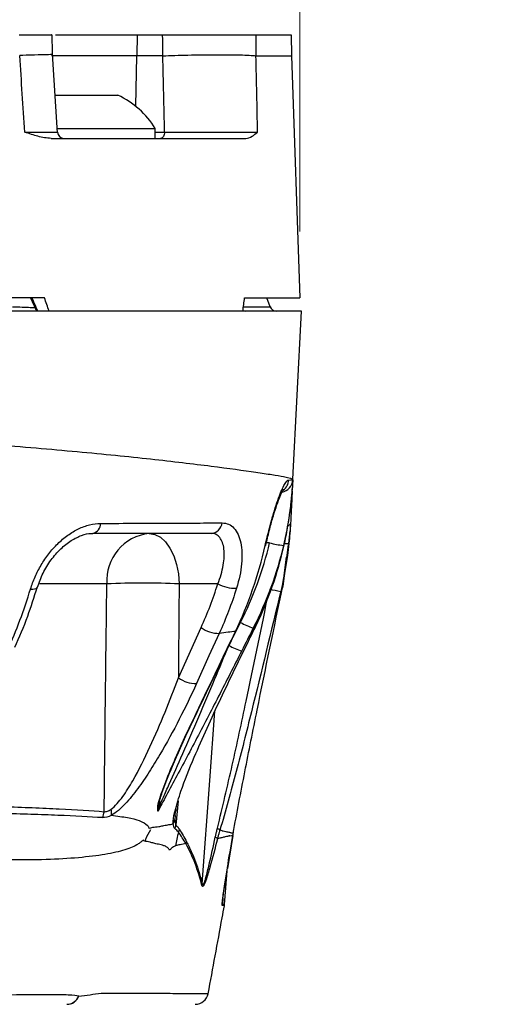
# Model space of a CAD drawing. Header units: millimetres. Extents: x 10 to 272, y 8 to 208.
# Tile 26 of 45: x 89 to 98, y 115 to 134. Entities that reach past the tile are written whole.
import ezdxf

# ---------------------------------------------------------------- set-up
doc = ezdxf.new("R2010")
doc.units = ezdxf.units.MM
doc.styles.add('SLDTEXTSTYLE0', font='TXT', dxfattribs={"width": 0.75})
doc.dimstyles.new('SLDDIMSTYLE2', dxfattribs={"dimtxt": 1.905, "dimasz": 3, "dimexe": 0, "dimexo": 0.0625, "dimgap": 0.47625, "dimtad": 0, "dimtih": 1, "dimtoh": 1, "dimdec": 1, "dimlfac": 2, "dimrnd": 1e-09, "dimzin": 12, "dimdsep": 46, "dimtxsty": 'SLDTEXTSTYLE0', "dimsah": 1, "dimcen": 0.09, "dimadec": 0, "dimazin": 3, "dimtfac": 1, "dimtdec": 1, "dimtofl": 0, "dimtmove": 0, "dimatfit": 3, "dimfxl": 1, "dimfrac": 2, "dimtolj": 1, "dimtzin": 12, "dimarcsym": 0})

# ---------------------------------------------------------------- blocks, each defined once
blk = doc.blocks.new('_D_2')
at = {"color": 7, "linetype": 'Continuous', "lineweight": 18}
for p, q in [((56.877, 130.009), (56.877, 149.669)), ((105.481, 104.774), (105.481, 149.669)), ((75.274, 148.006), (74.693, 148.006)), ((74.693, 148.006), (74.693, 144.982)), ((80.2, 148.006), (80.781, 148.006)), ((80.781, 148.006), (80.781, 144.982)), ((56.877, 146.494), (68.8, 146.494)), ((105.481, 146.494), (81.747, 146.494)), ((74.693, 144.982), (75.274, 144.982)), ((80.781, 144.982), (80.2, 144.982))]:
    blk.add_line(p, q, dxfattribs=at)
for points in [[(56.877, 146.494), (59.877, 145.994), (59.877, 146.994)], [(105.481, 146.494), (102.481, 146.994), (102.481, 145.994)]]:
    blk.add_solid(points, dxfattribs=at)
at = {"color": 7, "linetype": 'Continuous', "lineweight": 18, "char_height": 1.905, "attachment_point": 1, "style": 'SLDTEXTSTYLE0'}
for s, insert in [('97.2', (69.186, 147.438)), ('3.83', (75.274, 147.438))]:
    blk.add_mtext(s, dxfattribs=dict(at, insert=insert))
blk = doc.blocks.new('_D_3')
at = {"color": 7, "linetype": 'Continuous', "lineweight": 18}
for p, q in [((56.877, 130.009), (56.877, 143.171)), ((94.26, 130.009), (94.26, 143.171)), ((75.274, 141.508), (74.693, 141.508)), ((74.693, 141.508), (74.693, 138.484)), ((80.2, 141.508), (80.781, 141.508)), ((80.781, 141.508), (80.781, 138.484)), ((56.877, 139.996), (68.8, 139.996)), ((94.26, 139.996), (81.747, 139.996)), ((74.693, 138.484), (75.274, 138.484)), ((80.781, 138.484), (80.2, 138.484))]:
    blk.add_line(p, q, dxfattribs=at)
for points in [[(56.877, 139.996), (59.877, 139.496), (59.877, 140.496)], [(94.26, 139.996), (91.26, 140.496), (91.26, 139.496)]]:
    blk.add_solid(points, dxfattribs=at)
at = {"color": 7, "linetype": 'Continuous', "lineweight": 18, "char_height": 1.905, "attachment_point": 1, "style": 'SLDTEXTSTYLE0'}
for s, insert in [('74.8', (69.186, 140.939)), ('2.94', (75.274, 140.939))]:
    blk.add_mtext(s, dxfattribs=dict(at, insert=insert))

msp = doc.modelspace()

# ---------------------------------------------------------------- linework, layer by layer
at = {"color": 7, "linetype": 'Continuous', "lineweight": 25}
for p, q in [((89.587, 133.764), (91.146, 133.764)), ((91.146, 133.764), (91.142, 133.364)), ((91.146, 133.764), (91.635, 133.764)), ((94.091, 133.764), (94.098, 133.364)), ((88.902, 133.371), (88.901, 133.364)), ((91.142, 133.364), (89.508, 133.364)), ((89.623, 131.893), (89.529, 133.404)), ((91.121, 132.401), (91.142, 133.364)), ((91.638, 133.364), (91.142, 133.364)), ((93.42, 133.364), (93.419, 133.368)), ((94.098, 133.364), (94.26, 128.739)), ((89.575, 132.614), (90.781, 132.614)), ((89.617, 131.979), (91.493, 131.979)), ((91.493, 131.789), (91.493, 131.979)), ((89.504, 131.789), (93.224, 131.789)), ((91.493, 131.909), (91.673, 131.909)), ((89.376, 128.739), (84.765, 128.739)), ((89.109, 128.738), (89.209, 128.515)), ((93.202, 128.739), (94.26, 128.739)), ((93.688, 128.571), (93.627, 128.739)), ((93.179, 128.571), (93.688, 128.571)), ((94.292, 128.489), (84.818, 128.489)), ((94.124, 125.273), (94.292, 128.489)), ((94.112, 125.043), (94.104, 124.907)), ((94.049, 124.045), (94.07, 124.289)), ((93.68, 124.059), (93.618, 124.059)), ((94.036, 124.023), (93.932, 123.228)), ((93.932, 123.228), (94.004, 123.782)), ((90.567, 123.274), (89.283, 123.274)), ((92.689, 123.274), (91.95, 123.274)), ((89.243, 123.21), (89.243, 123.212)), ((92.982, 122.256), (93.124, 122.536)), ((91.935, 121.48), (92.371, 122.441)), ((93.416, 122.466), (93.416, 122.466)), ((93.296, 122.221), (93.296, 122.221)), ((91.57, 118.989), (91.58, 119.119)), ((91.93, 119.127), (91.889, 118.663)), ((91.572, 119.029), (91.572, 119.024)), ((91.572, 119.023), (91.572, 119.028)), ((91.875, 118.846), (91.866, 118.769)), ((92.977, 118.465), (92.874, 117.836)), ((92.819, 117.148), (92.876, 117.869)), ((92.786, 117.263), (92.777, 117.155)), ((92.816, 117.122), (92.774, 117.129)), ((92.777, 117.155), (92.819, 117.148)), ((90.031, 115.398), (90.032, 115.394))]:
    msp.add_line(p, q, dxfattribs=at)
at = {"color": 7, "linetype": 'Continuous', "lineweight": 25, "flags": 128}
for points in [[(89.53, 133.385), (89.529, 133.426), (89.52, 133.764)], [(91.638, 133.364), (91.638, 133.408), (91.637, 133.535), (91.636, 133.669), (91.635, 133.764)], [(93.417, 133.764), (93.418, 133.564), (93.418, 133.535), (93.419, 133.408), (93.419, 133.364)], [(91.673, 131.909), (91.671, 131.886), (91.666, 131.863), (91.659, 131.842), (91.65, 131.824), (91.638, 131.809), (91.625, 131.798), (91.61, 131.791), (91.596, 131.789)], [(94.104, 124.907), (94.102, 124.855), (94.099, 124.801), (94.096, 124.744), (94.093, 124.685), (94.09, 124.623), (94.086, 124.56), (94.083, 124.494), (94.079, 124.427)], [(91.377, 124.239), (91.486, 124.22), (91.592, 124.166), (91.689, 124.077), (91.775, 123.958), (91.847, 123.812), (91.901, 123.645), (91.936, 123.464), (91.95, 123.274)], [(93.596, 124.007), (93.605, 124.009), (93.607, 124.012)], [(89.109, 123.176), (89.151, 123.174), (89.187, 123.177), (89.215, 123.185), (89.234, 123.197), (89.243, 123.21)], [(92.717, 122.328), (92.521, 121.896), (92.281, 121.368)], [(93.026, 122.365), (93.036, 122.371), (93.039, 122.376)], [(92.392, 117.54), (92.538, 119.515), (92.635, 120.838)], [(92.21, 120.644), (92.206, 120.64), (92.197, 120.633)], [(91.545, 118.928), (91.545, 118.928)], [(91.27, 118.373), (91.27, 118.373)]]:
    msp.add_lwpolyline(points, dxfattribs=at)
at = {"color": 7, "linetype": 'Continuous', "lineweight": 25}
for centre, radius, start, end in [((90.068, 131.097), 1.676, 31.7463, 64.8371), ((89.747, 131.914), 0.125, 183.2325, 269.998), ((93.806, 128.614), 0.125, 200, 270), ((93.212, 128.599), 0.11, 246.87, 269.9445), ((93.873, 125.274), 0.25, 280.4559, 356.8955), ((93.798, 125.273), 0.25, 304.8522, 356.7571), ((88.002, 125.593), 6.13, 356.8856, 357.0048), ((90.256, 124.426), 0.192, 283.6496, 1.256), ((92.548, 124.465), 0.226, 273.5035, 353.5045), ((94.013, 124.45), 0.0699, 286.4967, 341.361), ((91.478, 123.331), 0.913, 96.3334, 183.6324), ((94.048, 125.316), 1.31, 253.6998, 265.5081), ((94.022, 124.489), 0.445, 262.9655, 273.5539), ((91.258, 106.842), 16.447, 87.5894, 92.4106), ((93.02, 123.894), 0.703, 241.9045, 272.2368), ((94.557, 126.632), 3.566, 255.7125, 259.2495), ((93.645, 123.417), 1.023, 239.3663, 254.3032), ((92.703, 122.875), 0.547, 232.529, 271.4126), ((93.43, 122.994), 1.041, 239.4853, 254.1655), ((92.268, 121.914), 0.546, 232.5101, 271.4632), ((90.389, 118.891), 0.269, 351.2709, 16.2967), ((91.337, 119.133), 0.237, 330.4796, 355.1818), ((90.221, 118.935), 0.295, 333.9474, 357.0564), ((91.679, 118.795), 0.188, 327.0135, 352.0074), ((91.636, 118.698), 0.255, 336.6632, 352.226), ((91.716, 118.625), 0.243, 335.9809, 350.1302), ((94.922, 117.731), 3.089, 165.0945, 169.9789), ((92.192, 117.576), 0.204, 341.881, 349.7891), ((92.528, 117.175), 0.25, 349.5061, 355.4633), ((92.57, 117.167), 0.25, 349.543, 355.4756), ((89.801, 115.489), 0.25, 270.0015, 337.623), ((89.799, 115.489), 0.25, 275.521, 338.5634), ((84.591, 155.104), 40.082, 277.8016, 278.4183), ((92.26, 115.489), 0.25, 269.8969, 348.9515)]:
    msp.add_arc(centre, radius, start, end, dxfattribs=at)
for centre, major_axis, ratio, start_param, end_param in [((86.711, 72.698), (-16.943, 275.474), 0.021952, 4.927666, 4.933109), ((86.721, 52.027), (-4.807, 285.898), 0.022924, 4.995182, 5.000484), ((87.434, 51.987), (-4.092, 285.891), 0.02608, 4.995342, 5.000665), ((84.823, 126.748), (-9.174, 26.791), 0.174898, 4.71749, 4.726827), ((85.017, 121.211), (6.076, 26.117), 0.248775, 5.052103, 5.062067)]:
    msp.add_ellipse(centre, major_axis=major_axis, ratio=ratio, start_param=start_param, end_param=end_param, dxfattribs=at)
for points, knots in [([(88.889, 133.764), (88.999, 133.764), (89.219, 133.764), (89.429, 133.764), (89.528, 133.764), (89.511, 133.764), (89.507, 133.764)], [0, 0, 0, 0, 0.306171, 0.612346, 0.918444, 1, 1, 1, 1]), ([(91.635, 133.764), (91.706, 133.764), (91.781, 133.764), (91.942, 133.764), (92.029, 133.764), (92.202, 133.764), (92.292, 133.764), (92.471, 133.764), (92.559, 133.764), (92.731, 133.764), (92.815, 133.764), (92.971, 133.764), (93.045, 133.764), (93.179, 133.764), (93.238, 133.764), (93.34, 133.764), (93.384, 133.764), (93.417, 133.764)], [0, 0, 0, 0, 0.125, 0.125, 0.25, 0.25, 0.375, 0.375, 0.5, 0.5, 0.625, 0.625, 0.75, 0.75, 0.875, 0.875, 1, 1, 1, 1]), ([(93.417, 133.764), (93.545, 133.764), (93.656, 133.764), (93.975, 133.764), (94.091, 133.764), (94.091, 133.764)], [0.4058084, 0.4058084, 0.4058084, 0.4058084, 0.5151544, 0.5151544, 0.7847892, 0.7847892, 0.7847892, 0.7847892]), ([(89.515, 133.385), (89.519, 133.386), (89.534, 133.389), (89.427, 133.388), (89.224, 133.383), (89.026, 133.376), (88.922, 133.372), (88.902, 133.371)], [0, 0, 0, 0, 0.106651, 0.413195, 0.719741, 0.944269, 1, 1, 1, 1]), ([(91.639, 133.364), (91.78, 133.371), (91.946, 133.377), (92.206, 133.383), (92.296, 133.385), (92.474, 133.387), (92.561, 133.388), (92.734, 133.388), (92.817, 133.388), (92.973, 133.386), (93.047, 133.385), (93.247, 133.38), (93.352, 133.375), (93.419, 133.368)], [0, 0, 0, 0, 0.25, 0.25, 0.375, 0.375, 0.5, 0.5, 0.625, 0.625, 0.75, 0.75, 1, 1, 1, 1]), ([(89.504, 131.789), (89.419, 131.789), (89.335, 131.806), (89.166, 131.85), (89.083, 131.879), (88.999, 131.908)], [0, 0, 0, 0, 0.5, 0.5, 1, 1, 1, 1]), ([(88.999, 131.908), (89.033, 131.908), (89.179, 131.907), (89.398, 131.906), (89.588, 131.905), (89.609, 131.906), (89.619, 131.906)], [0, 0, 0, 0, 0.092239, 0.399687, 0.707113, 1, 1, 1, 1]), ([(91.673, 131.909), (91.814, 131.908), (91.977, 131.907), (92.239, 131.906), (92.327, 131.906), (92.505, 131.906), (92.594, 131.905), (92.765, 131.905), (92.849, 131.905), (93.006, 131.906), (93.078, 131.906), (93.212, 131.906), (93.272, 131.906), (93.374, 131.907), (93.417, 131.908), (93.451, 131.908)], [0, 0, 0, 0, 0.25, 0.25, 0.375, 0.375, 0.5, 0.5, 0.625, 0.625, 0.75, 0.75, 0.875, 0.875, 1, 1, 1, 1]), ([(93.224, 131.789), (93.267, 131.789), (93.306, 131.806), (93.382, 131.851), (93.417, 131.879), (93.451, 131.908)], [0, 0, 0, 0, 0.5, 0.5, 1, 1, 1, 1]), ([(89.134, 128.739), (89.149, 128.705), (89.164, 128.672), (89.179, 128.639), (89.201, 128.589), (89.224, 128.539), (89.246, 128.489)], [0, 0, 0, 0, 0.0002193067, 0.0002193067, 0.0002193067, 0.0005480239, 0.0005480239, 0.0005480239, 0.0005480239]), ([(88.766, 128.571), (88.889, 128.566), (89.061, 128.56), (89.162, 128.557), (89.19, 128.556)], [0, 0, 0, 0, 0.723228, 1, 1, 1, 1]), ([(89.246, 128.489), (89.237, 128.491), (89.221, 128.494), (89.214, 128.509), (89.211, 128.516)], [0, 0, 0, 0, 0.553385, 1, 1, 1, 1]), ([(84.818, 126.124), (85.435, 126.124), (86.044, 126.105), (86.946, 126.048), (87.245, 126.024), (87.828, 125.981), (88.114, 125.96), (88.952, 125.895), (89.488, 125.849), (90.509, 125.755), (90.976, 125.708), (91.617, 125.638), (91.821, 125.615), (92.207, 125.569), (92.391, 125.547), (92.898, 125.483), (93.183, 125.444), (93.531, 125.393), (93.633, 125.377), (93.811, 125.348), (93.886, 125.336), (94.064, 125.301), (94.124, 125.284), (94.124, 125.273)], [0, 0, 0, 0, 0.125, 0.125, 0.1875, 0.1875, 0.25, 0.25, 0.375, 0.375, 0.5, 0.5, 0.5625, 0.5625, 0.625, 0.625, 0.75, 0.75, 0.8125, 0.8125, 0.875, 0.875, 1, 1, 1, 1]), ([(93.596, 124.007), (93.635, 124.175), (93.677, 124.346), (93.743, 124.58), (93.765, 124.656), (93.809, 124.794), (93.83, 124.857), (93.872, 124.972), (93.893, 125.023), (93.93, 125.109), (93.948, 125.145), (93.999, 125.232), (94.026, 125.259), (94.048, 125.259)], [0, 0, 0, 0, 0.25, 0.25, 0.375, 0.375, 0.5, 0.5, 0.625, 0.625, 0.75, 0.75, 1, 1, 1, 1]), ([(94.123, 125.26), (94.123, 125.26), (94.121, 125.226), (94.115, 125.129), (94.112, 125.089), (94.104, 124.996), (94.099, 124.943), (94.087, 124.826), (94.079, 124.762), (94.061, 124.626), (94.051, 124.555), (94.026, 124.405), (94.012, 124.327), (93.981, 124.17), (93.964, 124.091), (93.945, 124.01)], [0, 0, 0, 0, 0.25, 0.25, 0.375, 0.375, 0.5, 0.5, 0.625, 0.625, 0.75, 0.75, 0.875, 0.875, 1, 1, 1, 1]), ([(94.123, 125.261), (94.123, 125.26), (94.123, 125.259), (94.118, 125.173), (94.115, 125.116)], [0, 0, 0, 0, 0.3416497, 1, 1, 1, 1]), ([(93.607, 124.012), (93.61, 124.023), (93.632, 124.124), (93.681, 124.322), (93.751, 124.577), (93.82, 124.793), (93.883, 124.961), (93.925, 125.054), (93.952, 125.088), (93.945, 125.081), (93.945, 125.081)], [0, 0, 0, 0, 0.020192, 0.200492, 0.371581, 0.538984, 0.705951, 0.872905, 0.995373, 1, 1, 1, 1]), ([(93.958, 124.013), (93.982, 124.124), (94.005, 124.235), (94.043, 124.45), (94.059, 124.552), (94.084, 124.747), (94.094, 124.836), (94.108, 124.993), (94.112, 125.061), (94.115, 125.116)], [0, 0, 0, 0, 0.25, 0.25, 0.5, 0.5, 0.75, 0.75, 1, 1, 1, 1]), ([(89.109, 123.176), (89.133, 123.254), (89.161, 123.332), (89.229, 123.485), (89.269, 123.562), (89.356, 123.709), (89.404, 123.78), (89.51, 123.917), (89.567, 123.982), (89.688, 124.1), (89.753, 124.154), (89.886, 124.251), (89.955, 124.292), (90.095, 124.359), (90.168, 124.386), (90.309, 124.42), (90.379, 124.429), (90.449, 124.43)], [0, 0, 0, 0, 0.125, 0.125, 0.25, 0.25, 0.375, 0.375, 0.5, 0.5, 0.625, 0.625, 0.75, 0.75, 0.875, 0.875, 1, 1, 1, 1]), ([(90.449, 124.43), (90.92, 124.431), (91.348, 124.433), (91.93, 124.435), (92.114, 124.436), (92.46, 124.438), (92.623, 124.438), (92.773, 124.439)], [0, 0, 0, 0, 0.5, 0.5, 0.75, 0.75, 1, 1, 1, 1]), ([(92.773, 124.439), (92.818, 124.439), (92.859, 124.43), (92.934, 124.397), (92.968, 124.372), (93.029, 124.306), (93.055, 124.265), (93.098, 124.172), (93.115, 124.119), (93.14, 124.001), (93.148, 123.938), (93.153, 123.803), (93.151, 123.732), (93.13, 123.508), (93.098, 123.352), (93.047, 123.191)], [0, 0, 0, 0, 0.125, 0.125, 0.25, 0.25, 0.375, 0.375, 0.5, 0.5, 0.625, 0.625, 0.75, 0.75, 1, 1, 1, 1]), ([(89.243, 123.21), (89.275, 123.3), (89.338, 123.478), (89.493, 123.732), (89.678, 123.947), (89.882, 124.11), (90.083, 124.206), (90.227, 124.244), (90.289, 124.236), (90.3, 124.235)], [0, 0, 0, 0, 0.177105, 0.35073, 0.516782, 0.674141, 0.824274, 0.970388, 1, 1, 1, 1]), ([(92.562, 124.239), (92.416, 124.239), (92.258, 124.239), (91.921, 124.239), (91.742, 124.239), (91.177, 124.239), (90.76, 124.239), (90.302, 124.239)], [0, 0, 0, 0, 0.25, 0.25, 0.5, 0.5, 1, 1, 1, 1]), ([(92.689, 123.274), (92.738, 123.396), (92.772, 123.516), (92.813, 123.745), (92.818, 123.849), (92.801, 123.986), (92.792, 124.027), (92.766, 124.1), (92.749, 124.132), (92.707, 124.184), (92.683, 124.204), (92.627, 124.232), (92.596, 124.239), (92.562, 124.239)], [0, 0, 0, 0, 0.25, 0.25, 0.5, 0.5, 0.625, 0.625, 0.75, 0.75, 0.875, 0.875, 1, 1, 1, 1]), ([(93.945, 124.01), (93.881, 123.736), (93.8, 123.466), (93.607, 122.94), (93.495, 122.683), (93.368, 122.432)], [0, 0, 0, 0, 0.5, 0.5, 1, 1, 1, 1]), ([(93.416, 122.466), (93.536, 122.713), (93.641, 122.966), (93.822, 123.482), (93.897, 123.745), (93.958, 124.013)], [0, 0, 0, 0, 0.5, 0.5, 1, 1, 1, 1]), ([(93.026, 122.365), (93.15, 122.623), (93.26, 122.891), (93.45, 123.439), (93.531, 123.72), (93.596, 124.007)], [0, 0, 0, 0, 0.5, 0.5, 1, 1, 1, 1]), ([(90.516, 118.92), (90.526, 119.774), (90.536, 120.628), (90.546, 121.482), (90.553, 122.079), (90.56, 122.677), (90.567, 123.274)], [0.000125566, 0.000125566, 0.000125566, 0.000125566, 0.005254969, 0.005254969, 0.005254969, 0.008841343, 0.008841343, 0.008841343, 0.008841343]), ([(91.95, 123.274), (91.945, 122.677), (91.94, 122.079), (91.935, 121.482), (91.935, 121.482), (91.935, 121.481), (91.935, 121.48)], [0.001932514, 0.001932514, 0.001932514, 0.001932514, 0.005519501, 0.005519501, 0.005519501, 0.005523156, 0.005523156, 0.005523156, 0.005523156]), ([(88.811, 122.062), (88.895, 122.257), (89.054, 122.624), (89.179, 123.025), (89.238, 123.214)], [0, 0, 0, 0, 0.529933, 1, 1, 1, 1]), ([(93.892, 123.128), (93.707, 122.362), (93.523, 121.595), (93.238, 120.448), (93.142, 120.067), (92.993, 119.5), (92.942, 119.311), (92.838, 118.936), (92.785, 118.75), (92.729, 118.565)], [0, 0, 0, 0, 0.5, 0.5, 0.75, 0.75, 0.875, 0.875, 1, 1, 1, 1]), ([(92.984, 118.507), (93.055, 118.897), (93.13, 119.289), (93.283, 120.075), (93.362, 120.468), (93.601, 121.65), (93.766, 122.439), (93.932, 123.228)], [0, 0, 0, 0, 0.25, 0.25, 0.5, 0.5, 1, 1, 1, 1]), ([(92.683, 118.606), (92.779, 119.007), (92.972, 119.81), (93.283, 121.273), (93.502, 122.331), (93.636, 122.98)], [0, 0, 0, 0, 0.277481, 0.557019, 1, 1, 1, 1]), ([(92.197, 120.633), (92.266, 120.779), (92.336, 120.924), (92.405, 121.069), (92.612, 121.501), (92.819, 121.933), (93.026, 122.365)], [0, 0, 0, 0, 0.001, 0.001, 0.001, 0.003972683, 0.003972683, 0.003972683, 0.003972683]), ([(92.21, 120.644), (92.305, 120.843), (92.581, 121.42), (92.858, 121.997), (93.039, 122.376)], [0, 0, 0, 0, 0.344133, 1, 1, 1, 1]), ([(93.026, 122.365), (92.983, 122.36), (92.936, 122.354), (92.833, 122.342), (92.777, 122.335), (92.717, 122.328)], [0, 0, 0, 0, 0.5, 0.5, 1, 1, 1, 1]), ([(93.296, 122.221), (93.324, 122.278), (93.364, 122.36), (93.404, 122.442), (93.416, 122.466)], [0, 0, 0, 0, 0.699997, 1, 1, 1, 1]), ([(91.874, 118.935), (91.908, 119.059), (91.996, 119.38), (92.295, 120.107), (92.739, 121.081), (93.11, 121.841), (93.296, 122.221)], [0, 0, 0, 0, 0.126971, 0.327173, 0.663134, 1, 1, 1, 1]), ([(93.146, 121.993), (93, 121.705), (92.853, 121.415), (92.558, 120.84), (92.41, 120.556), (92.19, 120.136), (92.116, 119.997), (91.97, 119.723), (91.898, 119.589), (91.761, 119.335), (91.694, 119.212), (91.613, 119.059), (91.589, 119.013), (91.564, 118.964), (91.557, 118.95), (91.548, 118.932), (91.545, 118.928), (91.545, 118.928)], [0, 0, 0, 0, 0.25, 0.25, 0.5, 0.5, 0.625, 0.625, 0.75, 0.75, 0.875, 0.875, 0.9375, 0.9375, 0.96875, 0.96875, 1, 1, 1, 1]), ([(91.572, 119.023), (91.574, 119.027), (91.576, 119.031), (91.593, 119.069), (91.635, 119.167), (91.768, 119.464), (91.996, 119.977), (92.288, 120.647), (92.585, 121.344), (92.778, 121.804), (92.87, 122.023)], [0, 0, 0, 0, 0.0356435, 0.0396157, 0.0901902, 0.1801487, 0.364932, 0.5810888, 0.8006041, 1, 1, 1, 1]), ([(90.648, 118.967), (90.688, 118.995), (90.727, 119.032), (90.801, 119.115), (90.837, 119.162), (90.94, 119.304), (91.003, 119.407), (91.184, 119.722), (91.291, 119.939), (91.494, 120.377), (91.59, 120.599), (91.77, 121.04), (91.855, 121.261), (91.935, 121.48)], [0, 0, 0, 0, 0.0625, 0.0625, 0.125, 0.125, 0.25, 0.25, 0.5, 0.5, 0.75, 0.75, 1, 1, 1, 1]), ([(92.281, 121.368), (92.179, 121.142), (92.07, 120.916), (91.837, 120.463), (91.713, 120.235), (91.516, 119.9), (91.448, 119.789), (91.308, 119.572), (91.235, 119.465), (91.081, 119.257), (91.002, 119.158), (90.876, 119.024), (90.832, 118.982), (90.744, 118.908), (90.7, 118.875), (90.655, 118.851)], [0, 0, 0, 0, 0.25, 0.25, 0.5, 0.5, 0.625, 0.625, 0.75, 0.75, 0.875, 0.875, 0.9375, 0.9375, 1, 1, 1, 1]), ([(91.543, 119.017), (91.542, 119.038), (91.552, 119.081), (91.582, 119.183), (91.602, 119.243), (91.671, 119.436), (91.727, 119.58), (91.849, 119.872), (91.914, 120.021), (92.051, 120.324), (92.122, 120.478), (92.197, 120.633)], [0, 0, 0, 0, 0.125, 0.125, 0.25, 0.25, 0.5, 0.5, 0.75, 0.75, 1, 1, 1, 1]), ([(91.574, 119.12), (91.574, 119.12), (91.574, 119.115), (91.573, 119.113), (91.574, 119.117), (91.58, 119.142), (91.6, 119.209), (91.644, 119.34), (91.719, 119.541), (91.832, 119.815), (91.988, 120.173), (92.123, 120.465), (92.207, 120.639), (92.217, 120.659)], [0, 0, 0, 0, 0.000162, 0.015398, 0.035559, 0.067443, 0.123948, 0.22281, 0.353112, 0.51129, 0.711409, 0.967578, 1, 1, 1, 1]), ([(88.58, 119.017), (88.775, 119.011), (88.962, 119.004), (89.323, 118.99), (89.495, 118.982), (89.982, 118.957), (90.268, 118.939), (90.516, 118.92)], [0, 0, 0, 0, 0.25, 0.25, 0.5, 0.5, 1, 1, 1, 1]), ([(90.516, 118.92), (90.536, 118.918), (90.558, 118.921), (90.602, 118.938), (90.625, 118.951), (90.648, 118.967)], [0, 0, 0, 0, 0.5, 0.5, 1, 1, 1, 1]), ([(91.545, 118.928), (91.545, 118.928), (91.545, 118.928), (91.545, 118.928), (91.545, 118.93), (91.544, 118.949), (91.544, 118.977), (91.543, 119.017)], [0, 0, 0, 0, 0.25, 0.25, 0.5, 0.5, 1, 1, 1, 1]), ([(91.547, 118.927), (91.548, 118.929), (91.556, 118.943), (91.564, 118.969), (91.57, 118.998), (91.572, 119.017), (91.573, 119.023), (91.573, 119.024)], [0, 0, 0, 0, 0.0732923, 0.4723493, 0.7733507, 0.9679726, 1, 1, 1, 1]), ([(91.573, 119.114), (91.572, 119.081), (91.572, 119.031), (91.572, 119.03), (91.572, 119.029)], [0, 0, 0, 0, 0.6519163, 1, 1, 1, 1]), ([(91.837, 118.692), (91.839, 118.755), (91.841, 118.827), (91.87, 118.923), (91.874, 118.935)], [0, 0, 0, 0, 0.877295, 1, 1, 1, 1]), ([(91.874, 118.846), (91.875, 118.863), (91.877, 118.898), (91.889, 118.949), (91.895, 118.976)], [0, 0, 0, 0, 0.476007, 1, 1, 1, 1]), ([(90.486, 118.806), (90.239, 118.822), (89.953, 118.837), (89.468, 118.857), (89.296, 118.863), (88.937, 118.874), (88.75, 118.879), (88.556, 118.883)], [0, 0, 0, 0, 0.5, 0.5, 0.75, 0.75, 1, 1, 1, 1]), ([(90.655, 118.851), (90.763, 118.837), (90.98, 118.809), (91.218, 118.751), (91.362, 118.656), (91.378, 118.588), (91.376, 118.596), (91.376, 118.6)], [0, 0, 0, 0, 0.178527, 0.360431, 0.581245, 0.807014, 1, 1, 1, 1]), ([(91.302, 118.363), (91.306, 118.374), (91.331, 118.451), (91.374, 118.522), (91.41, 118.582)], [0, 0, 0, 0, 0.145884, 1, 1, 1, 1]), ([(91.376, 118.6), (91.377, 118.603), (91.387, 118.604), (91.418, 118.613), (91.432, 118.618), (91.462, 118.626), (91.479, 118.628), (91.516, 118.632), (91.537, 118.633), (91.584, 118.64), (91.61, 118.645), (91.667, 118.657), (91.698, 118.663), (91.764, 118.675), (91.798, 118.68), (91.837, 118.692)], [0, 0, 0, 0, 0.25, 0.25, 0.375, 0.375, 0.5, 0.5, 0.625, 0.625, 0.75, 0.75, 0.875, 0.875, 1, 1, 1, 1]), ([(91.376, 118.6), (91.376, 118.6), (91.376, 118.6), (91.376, 118.6), (91.376, 118.6)], [0, 0, 0, 0, 0.357141, 1, 1, 1, 1]), ([(91.955, 118.583), (91.978, 118.547), (92.001, 118.508), (92.047, 118.428), (92.07, 118.387), (92.092, 118.343)], [0, 0, 0, 0, 0.5, 0.5, 1, 1, 1, 1]), ([(92.642, 118.434), (92.642, 118.434), (92.642, 118.434), (92.642, 118.434), (92.647, 118.456), (92.652, 118.478), (92.657, 118.499), (92.662, 118.521), (92.667, 118.542), (92.672, 118.564), (92.676, 118.578), (92.679, 118.592), (92.683, 118.606)], [0, 0, 0, 0, 0.0000004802, 0.0000004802, 0.0000004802, 0.0001351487, 0.0001351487, 0.0001351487, 0.0002694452, 0.0002694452, 0.0002694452, 0.0003587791, 0.0003587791, 0.0003587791, 0.0003587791]), ([(92.729, 118.565), (92.729, 118.565), (92.729, 118.565), (92.729, 118.565), (92.724, 118.552), (92.72, 118.539), (92.716, 118.525), (92.71, 118.505), (92.705, 118.485), (92.699, 118.465), (92.693, 118.445), (92.688, 118.424), (92.683, 118.404), (92.683, 118.404), (92.683, 118.404), (92.683, 118.404)], [-0.00000006, -0.00000006, -0.00000006, -0.00000006, 0, 0, 0, 0.0000864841, 0.0000864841, 0.0000864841, 0.0002162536, 0.0002162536, 0.0002162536, 0.00034589, 0.00034589, 0.00034589, 0.00034595, 0.00034595, 0.00034595, 0.00034595]), ([(92.776, 118.556), (92.782, 118.554), (92.805, 118.549), (92.854, 118.539), (92.9, 118.531), (92.927, 118.524), (92.933, 118.523)], [0, 0, 0, 0, 0.098965, 0.37458, 0.85304, 1, 1, 1, 1]), ([(91.27, 118.373), (91.271, 118.375), (91.271, 118.375), (91.271, 118.377), (91.272, 118.379), (91.271, 118.381), (91.269, 118.38), (91.261, 118.373), (91.258, 118.37), (91.25, 118.367), (91.246, 118.364), (91.233, 118.353), (91.225, 118.346), (91.21, 118.332), (91.203, 118.327), (91.181, 118.314), (91.159, 118.294), (91.139, 118.284)], [0, 0, 0, 0, 0.0625, 0.0625, 0.125, 0.125, 0.25, 0.25, 0.375, 0.375, 0.5, 0.5, 0.625, 0.625, 0.75, 0.75, 1, 1, 1, 1]), ([(91.768, 118.186), (91.764, 118.193), (91.759, 118.2), (91.751, 118.211), (91.746, 118.216), (91.733, 118.23), (91.724, 118.237), (91.696, 118.255), (91.677, 118.263), (91.622, 118.284), (91.586, 118.29), (91.521, 118.303), (91.491, 118.309), (91.438, 118.323), (91.416, 118.333), (91.374, 118.344), (91.355, 118.347), (91.322, 118.351), (91.307, 118.352), (91.276, 118.361), (91.268, 118.369), (91.27, 118.373)], [0, 0, 0, 0, 0.015625, 0.015625, 0.03125, 0.03125, 0.0625, 0.0625, 0.125, 0.125, 0.25, 0.25, 0.375, 0.375, 0.5, 0.5, 0.625, 0.625, 0.75, 0.75, 1, 1, 1, 1]), ([(92.683, 118.403), (92.636, 118.219), (92.589, 118.037), (92.527, 117.817), (92.514, 117.773), (92.488, 117.688), (92.475, 117.646), (92.448, 117.569), (92.433, 117.531), (92.411, 117.498), (92.404, 117.491), (92.393, 117.493), (92.389, 117.501), (92.385, 117.512)], [0, 0, 0, 0, 0.5, 0.5, 0.625, 0.625, 0.75, 0.75, 0.875, 0.875, 0.9375, 0.9375, 1, 1, 1, 1]), ([(92.392, 117.54), (92.395, 117.526), (92.399, 117.517), (92.41, 117.52), (92.417, 117.532), (92.43, 117.562), (92.437, 117.58), (92.449, 117.617), (92.455, 117.636), (92.483, 117.736), (92.504, 117.823), (92.565, 118.081), (92.604, 118.257), (92.642, 118.434)], [0, 0, 0, 0, 0.0625, 0.0625, 0.125, 0.125, 0.1875, 0.1875, 0.25, 0.25, 0.5, 0.5, 1, 1, 1, 1]), ([(92.745, 118.418), (92.737, 118.416), (92.716, 118.411), (92.695, 118.406), (92.683, 118.403)], [0, 0, 0, 0, 0.43246, 1, 1, 1, 1]), ([(92.92, 118.457), (92.913, 118.456), (92.899, 118.454), (92.87, 118.447), (92.827, 118.436), (92.783, 118.426), (92.753, 118.419), (92.745, 118.418)], [0, 0, 0, 0, 0.139899, 0.302532, 0.552488, 0.891518, 1, 1, 1, 1]), ([(92.827, 117.543), (92.841, 117.644), (92.885, 117.938), (92.94, 118.256), (92.977, 118.465)], [0, 0, 0, 0, 0.342795, 1, 1, 1, 1]), ([(92.933, 118.523), (92.943, 118.52), (92.961, 118.515), (92.977, 118.51), (92.984, 118.507)], [0, 0, 0, 0, 0.508522, 1, 1, 1, 1]), ([(92.976, 118.453), (92.977, 118.459), (92.981, 118.484), (92.986, 118.508), (92.989, 118.527)], [0, 0, 0, 0, 0.255235, 1, 1, 1, 1]), ([(92.976, 118.453), (92.977, 118.459), (92.981, 118.484), (92.986, 118.508), (92.989, 118.527)], [0, 0, 0, 0, 0.255231, 1, 1, 1, 1]), ([(92.977, 118.465), (92.977, 118.465), (92.977, 118.465), (92.977, 118.465), (92.978, 118.468), (92.978, 118.472), (92.979, 118.475), (92.979, 118.479), (92.98, 118.482), (92.981, 118.486), (92.982, 118.492), (92.983, 118.499), (92.984, 118.506), (92.984, 118.506), (92.984, 118.506), (92.984, 118.506)], [-0.00000006, -0.00000006, -0.00000006, -0.00000006, 0, 0, 0, 0.00002125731, 0.00002125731, 0.00002125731, 0.00004257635, 0.00004257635, 0.00004257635, 0.00008516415, 0.00008516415, 0.00008516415, 0.00008522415, 0.00008522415, 0.00008522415, 0.00008522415]), ([(91.139, 118.284), (91.07, 118.245), (90.981, 118.209), (90.759, 118.146), (90.628, 118.118), (90.322, 118.071), (90.145, 118.05), (89.759, 118.019), (89.548, 118.008), (89.206, 118), (89.086, 117.998), (88.843, 117.997), (88.718, 117.998), (88.337, 118.006), (88.072, 118.016), (87.658, 118.045), (87.519, 118.058), (87.31, 118.076), (87.24, 118.082), (87.134, 118.087), (87.099, 118.089), (87.028, 118.093), (86.993, 118.095), (86.887, 118.102), (86.815, 118.104), (86.709, 118.108), (86.673, 118.111), (86.602, 118.114), (86.567, 118.115), (86.495, 118.113), (86.459, 118.112), (86.387, 118.11), (86.351, 118.11), (86.279, 118.107), (86.243, 118.101), (86.188, 118.093), (86.17, 118.091), (86.134, 118.086), (86.116, 118.082), (86.098, 118.08)], [0, 0, 0, 0, 0.125, 0.125, 0.25, 0.25, 0.375, 0.375, 0.5, 0.5, 0.5625, 0.5625, 0.625, 0.625, 0.75, 0.75, 0.8125, 0.8125, 0.84375, 0.84375, 0.859375, 0.859375, 0.875, 0.875, 0.90625, 0.90625, 0.921875, 0.921875, 0.9375, 0.9375, 0.953125, 0.953125, 0.96875, 0.96875, 0.984375, 0.984375, 0.992188, 0.992188, 1, 1, 1, 1]), ([(91.881, 118.269), (91.863, 118.264), (91.844, 118.253), (91.816, 118.231), (91.807, 118.223), (91.792, 118.21), (91.787, 118.205), (91.777, 118.196), (91.773, 118.191), (91.768, 118.186)], [0, 0, 0, 0, 0.5, 0.5, 0.75, 0.75, 0.875, 0.875, 1, 1, 1, 1]), ([(92.082, 118.309), (92.045, 118.303), (91.98, 118.293), (91.91, 118.276), (91.881, 118.269)], [0, 0, 0, 0, 0.57651, 1, 1, 1, 1]), ([(92.385, 117.512), (92.348, 117.658), (92.305, 117.799), (92.229, 117.999), (92.202, 118.063), (92.144, 118.189), (92.113, 118.249), (92.081, 118.309)], [0, 0, 0, 0, 0.5, 0.5, 0.75, 0.75, 1, 1, 1, 1]), ([(92.092, 118.343), (92.108, 118.312), (92.124, 118.282), (92.154, 118.22), (92.169, 118.189), (92.211, 118.094), (92.238, 118.029), (92.313, 117.828), (92.356, 117.686), (92.392, 117.54)], [0, 0, 0, 0, 0.125, 0.125, 0.25, 0.25, 0.5, 0.5, 1, 1, 1, 1]), ([(92.774, 117.129), (92.773, 117.13), (92.772, 117.131), (92.772, 117.152), (92.777, 117.202), (92.793, 117.328), (92.812, 117.45), (92.827, 117.543)], [0, 0, 0, 0, 0.046005, 0.132492, 0.293718, 0.45306, 1, 1, 1, 1]), ([(92.777, 117.185), (92.777, 117.187), (92.778, 117.194), (92.78, 117.218), (92.787, 117.273), (92.802, 117.383), (92.817, 117.482), (92.826, 117.544)], [0, 0, 0, 0, 0.035667, 0.114364, 0.254297, 0.534786, 1, 1, 1, 1]), ([(92.786, 117.273), (92.785, 117.258), (92.781, 117.227), (92.779, 117.203), (92.778, 117.191)], [0, 0, 0, 0, 0.492503, 1, 1, 1, 1]), ([(92.506, 115.441), (92.595, 115.925), (92.698, 116.485), (92.802, 117.045), (92.816, 117.122)], [0, 0, 0, 0, 0.863583, 1, 1, 1, 1]), ([(92.778, 117.191), (92.777, 117.185), (92.776, 117.169), (92.776, 117.157), (92.777, 117.155), (92.777, 117.155)], [0, 0, 0, 0, 0.29215, 0.75906, 1, 1, 1, 1]), ([(87.717, 115.4), (87.873, 115.403), (88.297, 115.413), (88.951, 115.427), (89.553, 115.43), (89.941, 115.421), (90.042, 115.398), (90.034, 115.398), (90.031, 115.398)], [0, 0, 0, 0, 0.114915, 0.314127, 0.511658, 0.703837, 0.888975, 1, 1, 1, 1]), ([(90.459, 115.454), (90.459, 115.454), (90.701, 115.454), (91.154, 115.453), (91.681, 115.449), (92.074, 115.447), (92.339, 115.444), (92.489, 115.443), (92.493, 115.443), (92.494, 115.443)], [0, 0, 0, 0, 0.000004, 0.182814, 0.367133, 0.533767, 0.700402, 0.871886, 1, 1, 1, 1])]:
    msp.add_open_spline(points, degree=3, knots=knots, dxfattribs=at)
for points in [[(91.639, 133.364), (91.639, 133.364), (91.639, 133.364), (91.638, 133.364)], [(93.419, 133.364), (93.549, 133.364), (93.661, 133.364), (93.755, 133.364)], [(93.755, 133.364), (93.982, 133.364), (94.098, 133.364), (94.098, 133.364)], [(94.048, 125.259), (94.098, 125.26), (94.123, 125.26), (94.123, 125.26)], [(94.079, 124.427), (94.073, 124.304), (94.063, 124.175), (94.049, 124.045)], [(94.079, 124.427), (94.077, 124.38), (94.075, 124.341), (94.073, 124.31)], [(93.124, 122.536), (93.37, 123.021), (93.555, 123.529), (93.68, 124.059)], [(94.049, 124.045), (94.017, 123.736), (93.964, 123.431), (93.892, 123.128)], [(92.371, 122.441), (92.492, 122.709), (92.598, 122.987), (92.689, 123.274)], [(88.672, 122.016), (88.838, 122.38), (88.984, 122.768), (89.109, 123.176)], [(93.047, 123.191), (92.954, 122.894), (92.843, 122.606), (92.717, 122.328)], [(93.932, 123.228), (93.922, 123.201), (93.909, 123.168), (93.892, 123.128)], [(93.368, 122.432), (93.294, 122.286), (93.22, 122.139), (93.146, 121.993)], [(93.296, 122.221), (93.336, 122.303), (93.376, 122.384), (93.416, 122.466)], [(93.416, 122.466), (93.395, 122.45), (93.379, 122.439), (93.368, 122.432)], [(90.655, 118.851), (90.595, 118.819), (90.537, 118.802), (90.486, 118.806)], [(91.866, 118.769), (91.866, 118.723), (91.872, 118.682), (91.889, 118.663)], [(91.87, 118.597), (91.849, 118.613), (91.84, 118.649), (91.837, 118.692)], [(91.937, 118.526), (91.916, 118.555), (91.894, 118.579), (91.87, 118.597)], [(91.889, 118.663), (91.912, 118.642), (91.934, 118.616), (91.955, 118.583)], [(92.683, 118.606), (92.707, 118.591), (92.723, 118.577), (92.729, 118.565)], [(92.776, 118.556), (92.761, 118.559), (92.745, 118.562), (92.729, 118.565)], [(92.082, 118.308), (92.036, 118.387), (91.987, 118.459), (91.937, 118.526)], [(92.642, 118.434), (92.663, 118.423), (92.677, 118.412), (92.683, 118.404)], [(92.92, 118.458), (92.941, 118.462), (92.96, 118.463), (92.977, 118.465)], [(92.092, 118.343), (92.09, 118.332), (92.086, 118.32), (92.081, 118.309)]]:
    msp.add_open_spline(points, degree=3, dxfattribs=at)

# ---------------------------------------------------------------- dimensions: what is measured, and where the dimension line sits
at = {"color": 7, "linetype": 'Continuous', "lineweight": 18}
for base, p2, picture, middle in [((105.481, 146.494), (105.481, 103.504), '_D_2', (75.274, 146.494)), ((94.26, 139.996), (94.26, 128.739), '_D_3', (75.274, 139.996))]:
    dim = msp.add_linear_dim(base=base, p1=(56.877, 128.739), p2=p2, dimstyle='SLDDIMSTYLE2', dxfattribs=at)
    dim.commit()
    dim.dimension.update_dxf_attribs({"geometry": picture, "text_midpoint": middle, "dimtype": 160})

doc.saveas('drawing.dxf')
